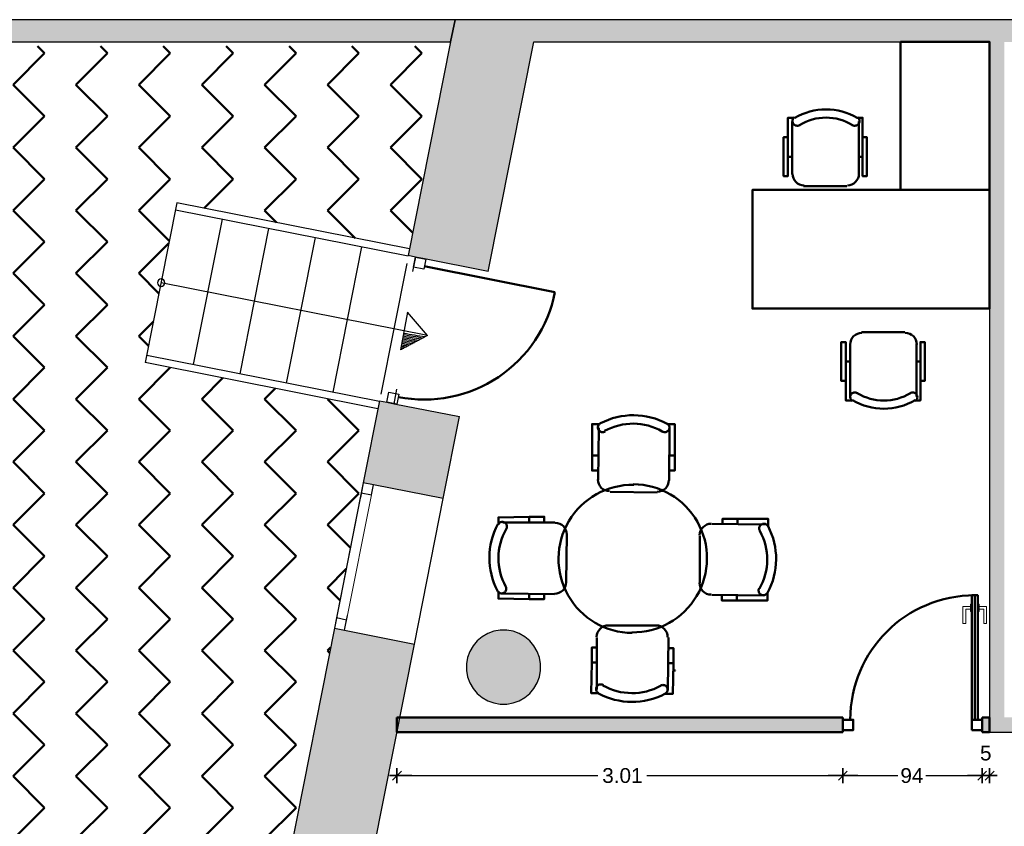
# Model space of a CAD drawing. Header units: metres. Extents: x -1 to 430, y -6 to 31.
# Tile 9 of 19: x 397.79 to 404.44, y 22.79 to 28.23. Entities that reach past the tile are written whole.
import ezdxf

# ---------------------------------------------------------------- set-up
doc = ezdxf.new("R2010")
doc.units = ezdxf.units.M
doc.header["$PDMODE"] = 65
for name, pattern in [('CONTINUA', [0]), ('PUNKT', [6.35, 0, -6.35]), ('VERDECKT', [9.525, 6.35, -3.175])]:
    doc.linetypes.add(name, pattern=pattern)
for name, color, linetype, lineweight in [('3D P1 MURS EXISTENTS', 7, 'CONTINUA', 25), ('3D P1 MURS NOUS', 7, 'CONTINUA', 25), ('3D P1 PILAR', 7, 'CONTINUA', 25), ('P1 ESCALES 2D', 7, 'CONTINUA', 25), ('P1 MAMPARES', 7, 'CONTINUA', 25), ('P1 MOBLES', 7, 'CONTINUA', 25)]:
    doc.layers.add(name, color=color, linetype=linetype, lineweight=lineweight)
doc.styles.add('ARIAL', font='arial.ttf')
doc.dimstyles.new('DIMSTYLE_2', dxfattribs={"dimtxt": 0.1, "dimasz": 0.1, "dimexe": 0, "dimexo": 1e-06, "dimgap": 0.05, "dimtad": 0, "dimrnd": 0.01, "dimzin": 4, "dimdsep": 46, "dimtxsty": 'ARIAL', "dimblk1": 'ALL_ML_STRICH', "dimblk2": 'ALL_ML_STRICH', "dimsah": 1, "dimcen": 0, "dimse1": 1, "dimse2": 1, "dimclrd": 2, "dimclre": 2, "dimclrt": 2, "dimadec": 0, "dimazin": 0, "dimtfac": 1, "dimtdec": 0, "dimtix": 1, "dimtmove": 2, "dimatfit": 3, "dimfxl": 0, "dimtzin": 0, "dimlwd": 0, "dimlwe": 35, "dimarcsym": 0})
doc.dimstyles.new('DIMSTYLE_3', dxfattribs={"dimtxt": 0.1, "dimasz": 0.1, "dimexe": 0, "dimexo": 1e-06, "dimgap": 0.05, "dimtad": 0, "dimdec": 0, "dimlfac": 100, "dimrnd": 1, "dimzin": 4, "dimdsep": 46, "dimtxsty": 'ARIAL', "dimblk1": 'ALL_ML_STRICH', "dimblk2": 'ALL_ML_STRICH', "dimsah": 1, "dimcen": 0, "dimse1": 1, "dimse2": 1, "dimclrd": 2, "dimclre": 2, "dimclrt": 2, "dimadec": 0, "dimazin": 0, "dimtfac": 1, "dimtdec": 0, "dimtix": 1, "dimtmove": 2, "dimatfit": 3, "dimfxl": 0, "dimtzin": 0, "dimlwd": 0, "dimlwe": 35, "dimarcsym": 0})
doc.dimstyles.new('DIMSTYLE_4', dxfattribs={"dimtxt": 0.1, "dimasz": 0.1, "dimexe": 0, "dimexo": 1e-06, "dimgap": 0.05, "dimtad": 2, "dimdec": 0, "dimlfac": 100, "dimrnd": 1, "dimzin": 4, "dimdsep": 46, "dimtxsty": 'ARIAL', "dimblk1": 'ALL_ML_STRICH', "dimblk2": 'ALL_ML_STRICH', "dimsah": 1, "dimcen": 0, "dimse1": 1, "dimse2": 1, "dimclrd": 2, "dimclre": 2, "dimclrt": 2, "dimadec": 0, "dimazin": 0, "dimtfac": 1, "dimtdec": 0, "dimtix": 1, "dimtmove": 2, "dimatfit": 3, "dimfxl": 0, "dimtvp": 1.2, "dimtzin": 0, "dimlwd": 0, "dimlwe": 35, "dimarcsym": 0})

# ---------------------------------------------------------------- blocks, each defined once
blk = doc.blocks.new('_CLOSEDFILLED')
at = {"color": 0, "linetype": 'ByBlock', "lineweight": -2}
blk.add_solid([(-1, 0), (0, 0), (-1, 0)], dxfattribs=at)
blk = doc.blocks.new('OBJETO_COMPLEJO_26')
at = {"layer": 'P1 ESCALES 2D', "color": 7, "lineweight": 25, "transparency": 33554687}
for start, end in [(0, 180), (180, 0)]:
    blk.add_arc((398.747, 26.4535), 0.025, start, end, dxfattribs=at)
blk = doc.blocks.new('ALL_ML_STRICH')
at = {"color": 0, "linetype": 'ByBlock', "lineweight": -2}
for p, q in [((-1, 0), (0.5, 0)), ((-0.3, -0.3), (0.3, 0.3)), ((0, -0.5), (0, 0.5))]:
    blk.add_line(p, q, dxfattribs=at)
blk = doc.blocks.new('*D32')
at = {"layer": 'DEFPOINTS', "color": 2, "linetype": 'CONTINUA', "lineweight": 35, "transparency": 33554687}
for p in [(400.3377, 23.4195), (403.3466, 23.4195), (400.3377, 23.1273)]:
    blk.add_point(p, dxfattribs=at)
at = {"layer": 'P1 MAMPARES', "color": 2, "linetype": 'CONTINUA', "lineweight": -2, "transparency": 33554687}
for p, q in [((400.3377, 23.1273), (401.694, 23.1273)), ((402.024, 23.1273), (403.3466, 23.1273))]:
    blk.add_line(p, q, dxfattribs=at)
at = {"layer": 'P1 MAMPARES', "color": 2, "linetype": 'CONTINUA', "lineweight": 35, "transparency": 33554687, "xscale": 0.1, "yscale": 0.1, "zscale": 0.1, "rotation": 180}
blk.add_blockref('ALL_ML_STRICH', (400.3377, 23.1273), dxfattribs=at)
at = {"layer": 'P1 MAMPARES', "color": 2, "linetype": 'CONTINUA', "lineweight": 35, "transparency": 33554687, "xscale": 0.1, "yscale": 0.1, "zscale": 0.1}
blk.add_blockref('ALL_ML_STRICH', (403.3466, 23.1273), dxfattribs=at)
at = {"layer": 'P1 MAMPARES', "color": 2, "linetype": 'CONTINUA', "lineweight": 35, "transparency": 33554687, "insert": (401.859, 23.1273), "char_height": 0.1, "width": 0.4, "attachment_point": 5, "style": 'ARIAL'}
blk.add_mtext('\\A1;{\\A1;{3.01\\H0.066000;\\S^ ;}}', dxfattribs=at)
blk = doc.blocks.new('*D33')
at = {"layer": 'DEFPOINTS', "color": 2, "linetype": 'CONTINUA', "lineweight": 35, "transparency": 33554687}
for p in [(403.3466, 23.4195), (404.2866, 23.4195), (403.3466, 23.1273)]:
    blk.add_point(p, dxfattribs=at)
at = {"layer": 'P1 MAMPARES', "color": 2, "linetype": 'CONTINUA', "lineweight": -2, "transparency": 33554687}
for p, q in [((403.3466, 23.1273), (403.7173, 23.1273)), ((403.9073, 23.1273), (404.2866, 23.1273))]:
    blk.add_line(p, q, dxfattribs=at)
at = {"layer": 'P1 MAMPARES', "color": 2, "linetype": 'CONTINUA', "lineweight": 35, "transparency": 33554687, "xscale": 0.1, "yscale": 0.1, "zscale": 0.1, "rotation": 180}
blk.add_blockref('ALL_ML_STRICH', (403.3466, 23.1273), dxfattribs=at)
at = {"layer": 'P1 MAMPARES', "color": 2, "linetype": 'CONTINUA', "lineweight": 35, "transparency": 33554687, "xscale": 0.1, "yscale": 0.1, "zscale": 0.1}
blk.add_blockref('ALL_ML_STRICH', (404.2866, 23.1273), dxfattribs=at)
at = {"layer": 'P1 MAMPARES', "color": 2, "linetype": 'CONTINUA', "lineweight": 35, "transparency": 33554687, "insert": (403.8123, 23.1273), "char_height": 0.1, "width": 0.2, "attachment_point": 5, "style": 'ARIAL'}
blk.add_mtext('\\A1;{94}', dxfattribs=at)
blk = doc.blocks.new('*D34')
at = {"layer": 'DEFPOINTS', "color": 2, "linetype": 'CONTINUA', "lineweight": 35, "transparency": 33554687}
for p in [(404.2866, 23.4195), (404.3366, 23.4195), (404.2866, 23.1273)]:
    blk.add_point(p, dxfattribs=at)
at = {"layer": 'P1 MAMPARES', "color": 2, "linetype": 'CONTINUA', "lineweight": -2, "transparency": 33554687}
blk.add_line((404.2866, 23.1273), (404.3366, 23.1273), dxfattribs=at)
at = {"layer": 'P1 MAMPARES', "color": 2, "linetype": 'CONTINUA', "lineweight": 35, "transparency": 33554687, "xscale": 0.1, "yscale": 0.1, "zscale": 0.1, "rotation": 180}
blk.add_blockref('ALL_ML_STRICH', (404.2866, 23.1273), dxfattribs=at)
at = {"layer": 'P1 MAMPARES', "color": 2, "linetype": 'CONTINUA', "lineweight": 35, "transparency": 33554687, "xscale": 0.1, "yscale": 0.1, "zscale": 0.1}
blk.add_blockref('ALL_ML_STRICH', (404.3366, 23.1273), dxfattribs=at)
at = {"layer": 'P1 MAMPARES', "color": 2, "linetype": 'CONTINUA', "lineweight": 35, "transparency": 33554687, "insert": (404.3106, 23.279), "char_height": 0.1, "width": 0.1, "attachment_point": 5, "style": 'ARIAL'}
blk.add_mtext('\\A1;{5}', dxfattribs=at)

msp = doc.modelspace()

# ---------------------------------------------------------------- hatches: boundary and pattern name
at = {"layer": '3D P1 MURS EXISTENTS', "linetype": 'CONTINUA', "lineweight": 18, "true_color": 0xa0a0a0, "transparency": 33554687}
for points in [[(400.7297, 28.2282), (394.4398, 28.2282), (394.4398, 28.0782), (400.7, 28.0782)], [(400.4143, 26.6364), (400.9539, 26.5295), (401.2904, 28.2282), (400.7297, 28.2282)], [(426.8464, 28.2282), (401.2904, 28.2282), (401.2607, 28.0782), (426.8153, 28.0782)], [(404.4366, 23.5195), (404.4366, 28.0782), (404.3366, 28.0782), (404.3366, 23.5195)], [(400.1106, 25.1031), (400.6501, 24.9962), (400.7597, 25.5495), (400.2202, 25.6564)], [(399.9162, 24.1222), (399.6053, 22.5527), (400.1448, 22.4458), (400.4557, 24.0153)], [(404.3366, 23.4195), (406.177, 23.4195), (406.177, 23.5195), (404.3366, 23.5195)]]:
    msp.add_hatch(color=253, dxfattribs=at).paths.add_polyline_path(points)
at = {"layer": '3D P1 PILAR', "linetype": 'CONTINUA', "lineweight": 18, "transparency": 33554687}
msp.add_hatch(color=9, dxfattribs=at).paths.add_polyline_path([(401.0788, 24.1091), (401.0351, 24.1091), (400.9921, 24.1016), (400.9511, 24.0866), (400.9132, 24.0648), (400.8798, 24.0367), (400.8517, 24.0032), (400.8298, 23.9654), (400.8149, 23.9243), (400.8073, 23.8813), (400.8073, 23.8376), (400.8149, 23.7946), (400.8298, 23.7535), (400.8517, 23.7157), (400.8798, 23.6822), (400.9132, 23.6542), (400.9511, 23.6323), (400.9921, 23.6174), (401.0351, 23.6098), (401.0788, 23.6098), (401.1219, 23.6174), (401.1629, 23.6323), (401.2007, 23.6542), (401.2342, 23.6822), (401.2623, 23.7157), (401.2841, 23.7535), (401.2991, 23.7946), (401.3067, 23.8376), (401.3067, 23.8813), (401.2991, 23.9243), (401.2841, 23.9654), (401.2623, 24.0032), (401.2342, 24.0367), (401.2007, 24.0648), (401.1629, 24.0866), (401.1219, 24.1016)])
at = {"layer": 'P1 MAMPARES', "linetype": 'VERDECKT', "lineweight": 25, "transparency": 33554687}
for points in [[(400.3377, 23.4195), (403.3466, 23.4195), (403.3466, 23.5195), (400.3575, 23.5195)], [(404.3366, 23.4195), (404.3366, 23.5195), (404.2866, 23.5195), (404.2866, 23.4195)]]:
    msp.add_hatch(color=180, dxfattribs=at).paths.add_polyline_path(points)
at = {"layer": 'P1 MOBLES', "linetype": 'CONTINUA', "lineweight": 50, "transparency": 33554687}
h = msp.add_hatch(dxfattribs=at)
h.set_pattern_fill('TRAMA', color=202, scale=0.3, angle=135, style=0, pattern_type=2)
h.set_pattern_definition([(135, (-0.84853, 6e-17), (-0.42426407, 3e-17), [0.3, -0.3]), (225, (-0.84853, 6e-17), (-7e-17, -0.42426407), [0.3, -0.3])])
h.paths.add_polyline_path([(400.4234, 26.6821), (400.6941, 28.0485), (394.4398, 28.0485), (394.4398, 13.2195), (397.7561, 13.2195), (398.8018, 18.4972), (397.2323, 18.8081), (397.446, 19.8872), (399.0155, 19.5762), (400.2096, 25.603), (398.6401, 25.914), (398.8539, 26.993)], flags=0)

# ---------------------------------------------------------------- linework, layer by layer
at = {"layer": '3D P1 MURS EXISTENTS', "color": 7, "linetype": 'CONTINUA', "lineweight": 25, "transparency": 33554687}
for p, q in [((400.7297, 28.2282), (394.4398, 28.2282)), ((400.7, 28.0782), (400.7297, 28.2282)), ((400.7297, 28.2282), (400.7, 28.0782)), ((401.2904, 28.2282), (400.7297, 28.2282)), ((426.8464, 28.2282), (401.2904, 28.2282)), ((394.4398, 28.0782), (400.7, 28.0782)), ((400.7, 28.0782), (400.4143, 26.6364)), ((400.9539, 26.5295), (401.2607, 28.0782)), ((401.2607, 28.0782), (404.3366, 28.0782)), ((404.3366, 28.0782), (404.3366, 23.5195)), ((400.4634, 26.6266), (400.4143, 26.6364)), ((400.5124, 26.6169), (400.4634, 26.6266)), ((400.9539, 26.5295), (400.5124, 26.6169)), ((400.2202, 25.6564), (400.1106, 25.1031)), ((400.2202, 25.6564), (400.2692, 25.6467)), ((400.2692, 25.6467), (400.3183, 25.6369)), ((400.3183, 25.6369), (400.7597, 25.5495)), ((400.6501, 24.9962), (400.7597, 25.5495)), ((400.1106, 25.1031), (399.9162, 24.1222)), ((400.1792, 25.0895), (400.1106, 25.1031)), ((400.6501, 24.9962), (400.1792, 25.0895)), ((400.4557, 24.0153), (400.6501, 24.9962)), ((399.9162, 24.1222), (399.6053, 22.5527)), ((399.9162, 24.1222), (399.9849, 24.1086)), ((399.9849, 24.1086), (400.4557, 24.0153)), ((400.1448, 22.4458), (400.4557, 24.0153)), ((404.3366, 23.5195), (404.3366, 23.4195)), ((404.3366, 23.4195), (406.177, 23.4195))]:
    msp.add_line(p, q, dxfattribs=at)
at = {"layer": '3D P1 MURS EXISTENTS', "color": 7, "linetype": 'PUNKT', "lineweight": 25, "transparency": 33554687}
for p, q in [((400.4634, 26.6266), (400.2692, 25.6467)), ((400.3183, 25.6369), (400.5124, 26.6169)), ((400.5124, 26.6169), (400.4634, 26.6266)), ((400.2692, 25.6467), (400.3183, 25.6369)), ((400.1106, 25.1031), (399.9162, 24.1222)), ((399.9849, 24.1086), (400.1792, 25.0895)), ((400.1792, 25.0895), (400.1106, 25.1031)), ((399.9162, 24.1222), (399.9849, 24.1086))]:
    msp.add_line(p, q, dxfattribs=at)
at = {"layer": '3D P1 MURS EXISTENTS', "color": 202, "linetype": 'CONTINUA', "lineweight": 50, "transparency": 33554687}
msp.add_line((400.5223, 26.564), (401.4042, 26.3893), dxfattribs=at)
at = {"layer": '3D P1 MURS EXISTENTS', "color": 7, "linetype": 'CONTINUA', "lineweight": 25, "transparency": 33554687}
for points in [[(400.4498, 26.558), (400.4634, 26.6266), (400.5321, 26.613), (400.5184, 26.5444), (400.4498, 26.558)], [(400.2692, 25.6467), (400.2828, 25.7153), (400.3515, 25.7017), (400.3379, 25.633), (400.2692, 25.6467)], [(400.1106, 25.1031), (400.097, 25.0345), (400.1656, 25.0209), (400.1792, 25.0895), (400.1106, 25.1031)], [(399.9298, 24.1909), (399.9162, 24.1222), (399.9849, 24.1086), (399.9985, 24.1773), (399.9298, 24.1909)]]:
    msp.add_lwpolyline(points, close=True, dxfattribs=at)
at = {"layer": '3D P1 MURS EXISTENTS', "color": 40, "linetype": 'CONTINUA', "lineweight": 18, "transparency": 33554687}
msp.add_lwpolyline([(400.097, 25.0345), (399.9298, 24.1909), (399.9985, 24.1773), (400.1656, 25.0209), (400.097, 25.0345)], close=True, dxfattribs=at)
at = {"layer": '3D P1 MURS EXISTENTS', "color": 202, "linetype": 'CONTINUA', "lineweight": 50, "transparency": 33554687}
msp.add_arc((400.5223, 26.564), 0.899, 258.79336, 348.79336, dxfattribs=at)
at = {"layer": '3D P1 MURS NOUS', "color": 4, "linetype": 'CONTINUA', "lineweight": 50, "transparency": 33554687}
for p, q in [((404.2366, 23.5045), (404.2366, 24.3445)), ((403.3466, 23.5195), (400.3377, 23.5195)), ((400.3377, 23.5195), (400.3377, 23.4195)), ((403.3466, 23.5195), (403.3466, 23.4195)), ((404.2866, 23.4195), (404.2866, 23.5195)), ((404.3366, 23.5195), (404.2866, 23.5195)), ((404.3366, 23.4195), (404.3366, 23.5195)), ((400.3377, 23.4195), (403.3466, 23.4195)), ((404.2866, 23.4195), (404.3366, 23.4195))]:
    msp.add_line(p, q, dxfattribs=at)
for points in [[(403.3466, 23.4345), (403.4166, 23.4345), (403.4166, 23.5045), (403.3466, 23.5045), (403.3466, 23.4345)], [(404.2166, 23.4345), (404.2866, 23.4345), (404.2866, 23.5045), (404.2166, 23.5045), (404.2166, 23.4345)]]:
    msp.add_lwpolyline(points, close=True, dxfattribs=at)
msp.add_arc((404.2366, 23.5045), 0.84, 90, 180, dxfattribs=at)
at = {"layer": '3D P1 PILAR', "color": 7, "linetype": 'CONTINUA', "lineweight": 25, "transparency": 33554687}
for p, q in [((400.9132, 24.0648), (400.8798, 24.0367)), ((400.9511, 24.0866), (400.9132, 24.0648)), ((400.9921, 24.1016), (400.9511, 24.0866)), ((401.0351, 24.1091), (400.9921, 24.1016)), ((401.0788, 24.1091), (401.0351, 24.1091)), ((401.1219, 24.1016), (401.0788, 24.1091)), ((401.1629, 24.0866), (401.1219, 24.1016)), ((401.2007, 24.0648), (401.1629, 24.0866)), ((401.2342, 24.0367), (401.2007, 24.0648)), ((400.8517, 24.0032), (400.8298, 23.9654)), ((400.8798, 24.0367), (400.8517, 24.0032)), ((401.2623, 24.0032), (401.2342, 24.0367)), ((401.2841, 23.9654), (401.2623, 24.0032)), ((400.8149, 23.9243), (400.8073, 23.8813)), ((400.8298, 23.9654), (400.8149, 23.9243)), ((401.2991, 23.9243), (401.2841, 23.9654)), ((401.3067, 23.8813), (401.2991, 23.9243)), ((400.8073, 23.8813), (400.8073, 23.8376)), ((401.3067, 23.8376), (401.3067, 23.8813)), ((400.8073, 23.8376), (400.8149, 23.7946)), ((400.8149, 23.7946), (400.8298, 23.7535)), ((401.2841, 23.7535), (401.2991, 23.7946)), ((401.2991, 23.7946), (401.3067, 23.8376)), ((400.8298, 23.7535), (400.8517, 23.7157)), ((400.8517, 23.7157), (400.8798, 23.6822)), ((401.2342, 23.6822), (401.2623, 23.7157)), ((401.2623, 23.7157), (401.2841, 23.7535)), ((400.8798, 23.6822), (400.9132, 23.6542)), ((400.9132, 23.6542), (400.9511, 23.6323)), ((401.1629, 23.6323), (401.2007, 23.6542)), ((401.2007, 23.6542), (401.2342, 23.6822)), ((400.9511, 23.6323), (400.9921, 23.6174)), ((400.9921, 23.6174), (401.0351, 23.6098)), ((401.0351, 23.6098), (401.0788, 23.6098)), ((401.0788, 23.6098), (401.1219, 23.6174)), ((401.1219, 23.6174), (401.1629, 23.6323))]:
    msp.add_line(p, q, dxfattribs=at)
at = {"layer": 'P1 ESCALES 2D', "color": 7, "lineweight": 25, "transparency": 33554687}
for p, q in [((398.8539, 26.993), (398.6401, 25.914)), ((400.4234, 26.6821), (398.8539, 26.993)), ((400.4137, 26.633), (398.8442, 26.944)), ((399.1581, 26.8818), (398.9637, 25.9008)), ((399.472, 26.8196), (399.2776, 25.8386)), ((399.7859, 26.7574), (399.5915, 25.7765)), ((400.0998, 26.6952), (399.9054, 25.7143)), ((400.404, 26.584), (400.229, 25.7011)), ((400.544, 26.0975), (398.747, 26.4535)), ((400.4102, 26.2548), (400.3623, 25.9994)), ((400.544, 26.0975), (400.4102, 26.2548)), ((400.544, 26.0975), (400.3623, 25.9994)), ((400.2096, 25.603), (398.6401, 25.914)), ((400.2193, 25.6521), (398.6498, 25.963))]:
    msp.add_line(p, q, dxfattribs=at)
for radius, start, end in [(8.1393, 260.2046, 261.24379), (8.2093, 260.19749, 260.60307), (8.1993, 260.19849, 260.69336), (8.1893, 260.19951, 260.78407), (8.1793, 260.20052, 260.87518), (8.1693, 260.20154, 260.9667), (8.1593, 260.20256, 261.05864), (8.1493, 260.20358, 261.15101), (8.2493, 260.19347, 260.24587), (8.2393, 260.19447, 260.33458), (8.2293, 260.19547, 260.42368), (8.2193, 260.19648, 260.51317)]:
    msp.add_arc((401.7685, 34.1341), radius, start, end, dxfattribs=at)
at = {"layer": 'P1 MAMPARES', "color": 4, "linetype": 'CONTINUA', "lineweight": 50, "transparency": 33554687}
for points in [[(404.2166, 24.3445), (404.2166, 23.5045), (404.2366, 23.5045), (404.2566, 23.5045), (404.2566, 24.3445), (404.2366, 24.3445), (404.2166, 24.3445)], [(403.3466, 23.4345), (403.4166, 23.4345), (403.4166, 23.5045), (403.3466, 23.5045), (403.3466, 23.4345)], [(404.2166, 23.4345), (404.2866, 23.4345), (404.2866, 23.5045), (404.2166, 23.5045), (404.2166, 23.4345)]]:
    msp.add_lwpolyline(points, close=True, dxfattribs=at)
at = {"layer": 'P1 MAMPARES', "color": 40, "linetype": 'CONTINUA', "lineweight": 18, "transparency": 33554687}
for points in [[(404.2066, 24.2695), (404.2066, 24.2495), (404.1766, 24.2495), (404.1766, 24.1545), (404.1566, 24.1545), (404.1566, 24.2695), (404.2066, 24.2695)], [(404.2066, 24.2845), (404.2066, 24.2345), (404.2166, 24.2345), (404.2166, 24.2845), (404.2066, 24.2845)], [(404.2566, 24.2845), (404.2566, 24.2345), (404.2666, 24.2345), (404.2666, 24.2845), (404.2566, 24.2845)], [(404.2666, 24.2695), (404.2666, 24.2495), (404.2966, 24.2495), (404.2966, 24.1545), (404.3166, 24.1545), (404.3166, 24.2695), (404.2666, 24.2695)]]:
    msp.add_lwpolyline(points, close=True, dxfattribs=at)
at = {"layer": 'P1 MAMPARES', "color": 4, "linetype": 'CONTINUA', "lineweight": 50, "transparency": 33554687}
msp.add_arc((404.2366, 23.5045), 0.84, 90, 180, dxfattribs=at)
at = {"layer": 'P1 MOBLES', "color": 202, "linetype": 'CONTINUA', "lineweight": 50, "transparency": 33554687}
for p, q in [((403.0054, 27.1851), (403.0054, 27.5407)), ((403.4541, 27.5407), (403.4541, 27.1851)), ((402.9758, 27.3036), (403.0054, 27.3036)), ((403.4795, 27.3036), (403.4541, 27.3036)), ((403.3737, 27.1046), (403.0816, 27.1046)), ((403.7637, 26.1207), (403.4716, 26.1207)), ((403.3954, 26.0403), (403.3954, 25.6847)), ((403.8441, 25.6847), (403.8441, 26.0403)), ((403.3658, 25.9218), (403.3954, 25.9218)), ((403.8695, 25.9218), (403.8441, 25.9218)), ((401.6953, 25.1223), (401.6996, 25.4737)), ((402.1779, 25.4694), (402.1737, 25.1181)), ((401.6543, 25.2874), (401.6882, 25.2874)), ((402.2118, 25.2874), (402.1779, 25.2874)), ((402.0932, 25.0377), (401.7758, 25.0419)), ((401.2297, 24.8741), (401.2297, 24.836)), ((401.3313, 24.8698), (401.3313, 24.8444)), ((402.5335, 24.8556), (402.5335, 24.8302)), ((402.6351, 24.8599), (402.6351, 24.826)), ((401.0519, 24.8345), (401.4032, 24.8345)), ((402.4615, 24.826), (402.8171, 24.8218)), ((401.4837, 24.754), (401.4794, 24.4323)), ((402.3811, 24.4281), (402.3811, 24.7456)), ((401.399, 24.3519), (401.0477, 24.3561)), ((401.2297, 24.318), (401.2297, 24.3561)), ((401.3313, 24.3223), (401.3313, 24.3476)), ((402.8129, 24.3434), (402.4615, 24.3476)), ((402.6309, 24.3096), (402.6309, 24.3434)), ((401.7673, 24.1402), (402.089, 24.1402)), ((401.6869, 23.7084), (401.6869, 24.0598)), ((402.1694, 24.0598), (402.1652, 23.7042)), ((402.1991, 23.9878), (402.1737, 23.9878)), ((401.653, 23.8905), (401.6869, 23.8905)), ((402.2033, 23.8862), (402.1652, 23.8862)), ((402.2181, 23.8362), (402.2011, 23.8362)), ((402.2265, 23.8362), (402.2265, 23.8362))]:
    msp.add_line(p, q, dxfattribs=at)
for points in [[(403.7355, 28.0782), (404.3366, 28.0782), (404.3366, 27.0792), (403.7355, 27.0792), (403.7355, 28.0782)], [(404.3366, 27.0792), (402.7365, 27.0792), (402.7365, 26.2792), (404.3366, 26.2792), (404.3366, 27.0792)]]:
    msp.add_lwpolyline(points, close=True, dxfattribs=at)
for points in [[(403.0552, 27.5176), (403.0495, 27.5147), (403.0435, 27.513), (403.0374, 27.5126), (403.0314, 27.5133), (403.0256, 27.5151), (403.0203, 27.518), (403.0155, 27.522), (403.0115, 27.5269), (403.0085, 27.5326), (403.0068, 27.5385), (403.0063, 27.5446), (403.0069, 27.5506), (403.0087, 27.5564), (403.0115, 27.5618), (403.0154, 27.5666), (403.0203, 27.5707)], [(403.4452, 27.5707), (403.4501, 27.5666), (403.454, 27.5618), (403.4568, 27.5564), (403.4586, 27.5506), (403.4592, 27.5446), (403.4587, 27.5385), (403.457, 27.5326), (403.454, 27.5269), (403.45, 27.522), (403.4452, 27.518), (403.4399, 27.5151), (403.4341, 27.5133), (403.4281, 27.5126), (403.422, 27.513), (403.416, 27.5147), (403.4103, 27.5176)], [(402.9758, 27.4348), (402.9461, 27.4348), (402.9461, 27.1724), (402.9758, 27.1724), (402.9758, 27.5661), (403.0181, 27.5661)], [(403.4795, 27.4348), (403.5091, 27.4348), (403.5091, 27.1724), (403.4795, 27.1724), (403.4795, 27.5661), (403.4414, 27.5661)], [(403.0846, 27.1104), (403.0688, 27.112), (403.0541, 27.1166), (403.0408, 27.1238), (403.0292, 27.1333), (403.0196, 27.1449), (403.0124, 27.1582), (403.0079, 27.1729), (403.0063, 27.1887)], [(403.455, 27.1887), (403.4534, 27.1729), (403.4488, 27.1582), (403.4416, 27.1449), (403.4321, 27.1333), (403.4205, 27.1238), (403.4072, 27.1166), (403.3925, 27.112), (403.3767, 27.1104)], [(403.4746, 26.115), (403.4588, 26.1134), (403.4441, 26.1088), (403.4308, 26.1016), (403.4192, 26.092), (403.4096, 26.0804), (403.4024, 26.0671), (403.3979, 26.0524), (403.3963, 26.0367)], [(403.845, 26.0367), (403.8434, 26.0524), (403.8388, 26.0671), (403.8316, 26.0804), (403.8221, 26.092), (403.8105, 26.1016), (403.7972, 26.1088), (403.7825, 26.1134), (403.7667, 26.115)], [(403.3658, 25.7905), (403.3361, 25.7905), (403.3361, 26.053), (403.3658, 26.053), (403.3658, 25.6593), (403.4081, 25.6593)], [(403.8695, 25.7905), (403.8991, 25.7905), (403.8991, 26.053), (403.8695, 26.053), (403.8695, 25.6593), (403.8314, 25.6593)], [(403.4452, 25.7078), (403.4395, 25.7107), (403.4335, 25.7123), (403.4274, 25.7128), (403.4214, 25.7121), (403.4156, 25.7103), (403.4103, 25.7074), (403.4055, 25.7034), (403.4015, 25.6985), (403.3985, 25.6928), (403.3968, 25.6868), (403.3963, 25.6808), (403.3969, 25.6747), (403.3987, 25.6689), (403.4015, 25.6636), (403.4054, 25.6587), (403.4103, 25.6547)], [(403.8352, 25.6547), (403.8401, 25.6587), (403.844, 25.6636), (403.8468, 25.6689), (403.8486, 25.6747), (403.8492, 25.6808), (403.8487, 25.6868), (403.847, 25.6928), (403.844, 25.6985), (403.84, 25.7034), (403.8352, 25.7074), (403.8299, 25.7103), (403.8241, 25.7121), (403.8181, 25.7128), (403.812, 25.7123), (403.806, 25.7107), (403.8003, 25.7078)], [(401.7051, 25.4991), (401.6543, 25.4991), (401.6543, 25.2874), (401.6543, 25.1858), (401.6882, 25.1858)], [(401.7426, 25.4498), (401.7388, 25.4478), (401.7349, 25.4463), (401.7308, 25.4453), (401.7266, 25.4449), (401.7224, 25.4451), (401.7182, 25.4458), (401.7142, 25.447), (401.7103, 25.4489), (401.7067, 25.4512), (401.7034, 25.454), (401.7006, 25.4571), (401.6983, 25.4606), (401.6964, 25.4643), (401.695, 25.4683), (401.6942, 25.4725), (401.6939, 25.4768), (401.6942, 25.4811), (401.6951, 25.4852), (401.6965, 25.4892), (401.6984, 25.4929), (401.7008, 25.4964), (401.7036, 25.4995), (401.7069, 25.5023), (401.7105, 25.5046)], [(402.1603, 25.5043), (402.1639, 25.502), (402.1671, 25.4992), (402.1699, 25.4961), (402.1722, 25.4926), (402.1741, 25.4888), (402.1754, 25.4848), (402.1763, 25.4807), (402.1765, 25.4764), (402.1762, 25.4721), (402.1753, 25.4679), (402.1739, 25.4639), (402.1719, 25.4602), (402.1695, 25.4568), (402.1667, 25.4537), (402.1634, 25.451), (402.1598, 25.4487), (402.1559, 25.4469), (402.1518, 25.4457), (402.1476, 25.445), (402.1434, 25.4449), (402.1393, 25.4454), (402.1352, 25.4464), (402.1312, 25.4479), (402.1274, 25.45)], [(402.161, 25.4991), (402.2118, 25.4991), (402.2118, 25.2874), (402.2118, 25.1858), (402.1779, 25.1858)], [(401.7717, 25.047), (401.7559, 25.0487), (401.7413, 25.0533), (401.728, 25.0606), (401.7165, 25.0703), (401.707, 25.0819), (401.6999, 25.0953), (401.6954, 25.11), (401.6939, 25.1258)], [(402.1723, 25.1205), (402.1706, 25.1047), (402.1659, 25.0901), (402.1586, 25.0768), (402.149, 25.0653), (402.1373, 25.0558), (402.124, 25.0487), (402.1092, 25.0442), (402.0934, 25.0427)], [(401.0223, 24.819), (401.0223, 24.8698), (401.2297, 24.8741), (401.3313, 24.8741), (401.3313, 24.8402)], [(402.8425, 24.8091), (402.8425, 24.8599), (402.6351, 24.8599), (402.5335, 24.8599), (402.5335, 24.826)], [(401.0206, 24.8233), (401.023, 24.8269), (401.0258, 24.8301), (401.0289, 24.8329), (401.0324, 24.8352), (401.0362, 24.8371), (401.0401, 24.8385), (401.0443, 24.8393), (401.0486, 24.8395), (401.0529, 24.8392), (401.0571, 24.8383), (401.061, 24.8369), (401.0647, 24.835), (401.0682, 24.8325), (401.0713, 24.8297), (401.074, 24.8264), (401.0763, 24.8228), (401.0781, 24.8189), (401.0793, 24.8148), (401.0799, 24.8106), (401.08, 24.8064), (401.0796, 24.8023), (401.0786, 24.7982), (401.077, 24.7942), (401.0749, 24.7905)], [(401.4059, 24.8329), (401.4217, 24.8312), (401.4363, 24.8265), (401.4496, 24.8192), (401.4611, 24.8096), (401.4706, 24.7979), (401.4777, 24.7846), (401.4822, 24.7698), (401.4837, 24.754)], [(402.3797, 24.749), (402.3814, 24.7648), (402.3861, 24.7795), (402.3934, 24.7927), (402.403, 24.8043), (402.4147, 24.8137), (402.428, 24.8209), (402.4428, 24.8253), (402.4586, 24.8268)], [(402.7868, 24.7781), (402.7847, 24.7819), (402.7832, 24.7859), (402.7823, 24.79), (402.7819, 24.7942), (402.7821, 24.7984), (402.7828, 24.8025), (402.784, 24.8066), (402.7859, 24.8105), (402.7882, 24.8141), (402.791, 24.8173), (402.7941, 24.8201), (402.7976, 24.8225), (402.8013, 24.8243), (402.8053, 24.8257), (402.8095, 24.8266), (402.8138, 24.8268), (402.8181, 24.8265), (402.8222, 24.8256), (402.8262, 24.8242), (402.8299, 24.8223), (402.8334, 24.8199), (402.8365, 24.8171), (402.8392, 24.8138), (402.8415, 24.8102)], [(401.0709, 24.4056), (401.073, 24.4018), (401.0745, 24.3979), (401.0754, 24.3938), (401.0758, 24.3896), (401.0757, 24.3854), (401.075, 24.3812), (401.0737, 24.3772), (401.0719, 24.3733), (401.0695, 24.3697), (401.0668, 24.3664), (401.0636, 24.3636), (401.0601, 24.3613), (401.0564, 24.3594), (401.0524, 24.358), (401.0482, 24.3572), (401.0439, 24.3569), (401.0397, 24.3572), (401.0355, 24.3581), (401.0315, 24.3595), (401.0278, 24.3614), (401.0243, 24.3638), (401.0212, 24.3667), (401.0185, 24.3699), (401.0162, 24.3735)], [(401.4794, 24.4323), (401.4777, 24.4165), (401.4731, 24.4019), (401.4658, 24.3886), (401.4561, 24.3771), (401.4445, 24.3676), (401.4311, 24.3605), (401.4164, 24.356), (401.4006, 24.3545)], [(402.4575, 24.3485), (402.4417, 24.3502), (402.4271, 24.3548), (402.4138, 24.3621), (402.4023, 24.3718), (402.3928, 24.3834), (402.3857, 24.3968), (402.3812, 24.4115), (402.3797, 24.4273)], [(402.8371, 24.3605), (402.8348, 24.3569), (402.832, 24.3536), (402.8288, 24.3509), (402.8253, 24.3485), (402.8216, 24.3467), (402.8176, 24.3453), (402.8134, 24.3445), (402.8091, 24.3442), (402.8048, 24.3446), (402.8007, 24.3455), (402.7967, 24.3469), (402.793, 24.3488), (402.7895, 24.3512), (402.7864, 24.3541), (402.7837, 24.3573), (402.7814, 24.361), (402.7796, 24.3649), (402.7784, 24.369), (402.7778, 24.3731), (402.7777, 24.3773), (402.7781, 24.3815), (402.7791, 24.3856), (402.7807, 24.3895), (402.7828, 24.3933)], [(401.0223, 24.373), (401.0223, 24.3223), (401.2297, 24.318), (401.3313, 24.318), (401.3313, 24.3519)], [(402.8383, 24.3603), (402.8383, 24.3096), (402.6309, 24.3096), (402.5293, 24.3096), (402.5293, 24.3434)], [(401.6854, 24.0632), (401.6871, 24.079), (401.6918, 24.0937), (401.6991, 24.1069), (401.7088, 24.1185), (401.7204, 24.1279), (401.7338, 24.1351), (401.7485, 24.1395), (401.7643, 24.141)], [(402.086, 24.141), (402.1018, 24.1393), (402.1165, 24.1347), (402.1297, 24.1274), (402.1412, 24.1177), (402.1507, 24.1061), (402.1579, 24.0927), (402.1623, 24.078), (402.1638, 24.0622)], [(401.6996, 23.683), (401.6488, 23.683), (401.653, 23.8905), (401.653, 23.9921), (401.6869, 23.9921)], [(402.1483, 23.6788), (402.1991, 23.6788), (402.2033, 23.8862), (402.2033, 23.9878), (402.1694, 23.9878)], [(401.6975, 23.6836), (401.6938, 23.686), (401.6906, 23.6888), (401.6878, 23.6919), (401.6855, 23.6954), (401.6836, 23.6992), (401.6823, 23.7032), (401.6815, 23.7073), (401.6812, 23.7116), (401.6815, 23.7159), (401.6824, 23.7201), (401.6839, 23.724), (401.6858, 23.7278), (401.6882, 23.7312), (401.691, 23.7343), (401.6943, 23.737), (401.698, 23.7393), (401.7019, 23.7411), (401.7059, 23.7423), (401.7101, 23.743), (401.7143, 23.7431), (401.7185, 23.7426), (401.7226, 23.7416), (401.7265, 23.7401), (401.7303, 23.738)], [(402.1151, 23.734), (402.1189, 23.736), (402.1229, 23.7375), (402.127, 23.7384), (402.1312, 23.7388), (402.1353, 23.7387), (402.1395, 23.738), (402.1436, 23.7367), (402.1475, 23.7349), (402.1511, 23.7325), (402.1543, 23.7298), (402.1571, 23.7266), (402.1595, 23.7232), (402.1613, 23.7194), (402.1627, 23.7154), (402.1635, 23.7113), (402.1638, 23.707), (402.1635, 23.7027), (402.1626, 23.6985), (402.1612, 23.6945), (402.1593, 23.6908), (402.1569, 23.6874), (402.1541, 23.6842), (402.1508, 23.6815), (402.1472, 23.6792)]]:
    msp.add_lwpolyline(points, dxfattribs=at)
for centre, radius, start, end in [((403.2327, 27.2059), 0.4167, 59.55439, 120.42632), ((403.2327, 27.2271), 0.3405, 58.23456, 121.74135), ((403.6227, 25.9983), 0.3405, 238.25865, 301.76544), ((403.6227, 26.0194), 0.4167, 239.57368, 300.44561), ((401.933, 25.0832), 0.476, 61.48474, 117.72961), ((401.9309, 25.1068), 0.3956, 60.20559, 119.00576), ((401.9281, 24.59), 0.5, 89.1829, 269.69352), ((401.9297, 24.5938), 0.5, 269.1829, 89.69352), ((401.4375, 24.596), 0.476, 151.48468, 207.7296), ((401.4182, 24.5939), 0.3956, 150.20547, 209.00582), ((402.4202, 24.5887), 0.476, 331.48498, 27.72986), ((402.4408, 24.5863), 0.3956, 330.20568, 29.00599), ((401.9247, 24.0794), 0.3956, 240.20551, 299.0059), ((401.9247, 24.1006), 0.476, 241.48473, 297.72967)]:
    msp.add_arc(centre, radius, start, end, dxfattribs=at)

# ---------------------------------------------------------------- block references
at = {"layer": '3D P1 PILAR', "color": 7, "linetype": 'CONTINUA', "lineweight": 25, "transparency": 33554687, "xscale": 0.0002666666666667, "yscale": 0.0002666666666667, "zscale": 0.0002666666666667}
msp.add_blockref('_CLOSEDFILLED', (401.057, 23.8595), dxfattribs=at)
at = {"layer": 'P1 ESCALES 2D', "color": 7, "lineweight": 25, "transparency": 33554687}
msp.add_blockref('OBJETO_COMPLEJO_26', (0, 0), dxfattribs=at)

# ---------------------------------------------------------------- dimensions: what is measured, and where the dimension line sits
at = {"layer": 'P1 MAMPARES', "color": 2, "linetype": 'CONTINUA', "lineweight": 35, "transparency": 33554687}
for base, p1, p2, dimstyle, picture, middle in [((403.3466, 23.1273), (400.3377, 23.4195), (403.3466, 23.4195), 'DIMSTYLE_2', '*D32', (401.859, 23.1273)), ((404.2866, 23.1273), (403.3466, 23.4195), (404.2866, 23.4195), 'DIMSTYLE_3', '*D33', (403.8123, 23.1273)), ((404.3366, 23.1273), (404.2866, 23.4195), (404.3366, 23.4195), 'DIMSTYLE_4', '*D34', (404.3106, 23.279))]:
    dim = msp.add_linear_dim(base=base, p1=p1, p2=p2, dimstyle=dimstyle, override={"dimpost": '<>', "dimclrd": 2, "dimclre": 2, "dimclrt": 2, "dimlwd": 0, "dimlwe": 35}, dxfattribs=at)
    dim.commit()
    dim.dimension.update_dxf_attribs({"geometry": picture, "text_midpoint": middle, "dimtype": 160})

doc.saveas('drawing.dxf')
